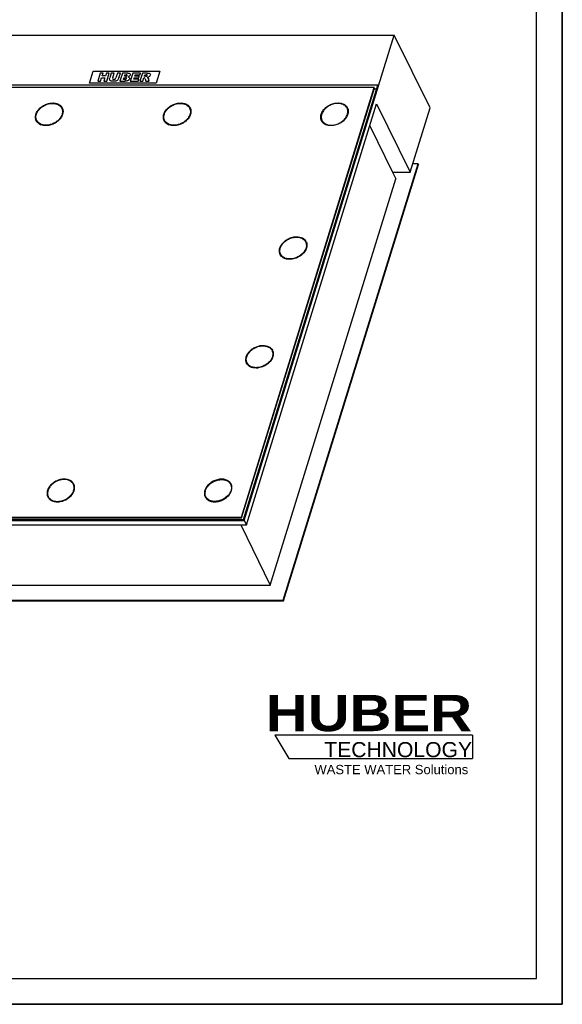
# Model space of a CAD drawing. Header units: millimetres. Extents: x 0 to 4200, y 0 to 2970.
# Tile 4 of 5: x 3150 to 4200, y 0 to 1907. Entities that reach past the tile are written whole.
import ezdxf

# ---------------------------------------------------------------- set-up
doc = ezdxf.new("R2010")
doc.units = ezdxf.units.MM
doc.header["$LTSCALE"] = 231
doc.layers.get('0').update_dxf_attribs({"linetype": 'CONTINUOUS'})
for name, color, linetype in [('_ACHSEN', 7, 'CONTINUOUS'), ('_KURVEN', 7, 'CONTINUOUS'), ('HUBER_Logo_BL2', 7, 'CONTINUOUS')]:
    doc.layers.add(name, color=color, linetype=linetype)
doc.styles.add('TEXTSTYLE_2', font='ariblk.ttf')
doc.styles.add('TEXTSTYLE_3', font='arial.ttf')

# ---------------------------------------------------------------- blocks, each defined once
blk = doc.blocks.new('HUBER_LOGO_BL2', base_point=(3837.5, 503.7))
at = {"layer": 'HUBER_Logo_BL2', "color": 5, "linetype": 'CONTINUOUS'}
for p, q in [((4026.4, 521), (3643.9, 521)), ((3643.9, 521), (3670.9, 476)), ((4026.4, 521), (4026.4, 476)), ((3670.9, 476), (4026.4, 476))]:
    blk.add_line(p, q, dxfattribs=at)
at = {"layer": 'HUBER_Logo_BL2', "color": 2, "linetype": 'CONTINUOUS', "attachment_point": 3, "line_spacing_factor": 0.78}
for s, insert, char_height, width, style in [('HUBER\\P\\fArial;\\H29.25;TECHNOLOGY ', (4025.4, 599.1), 70.2, 387.672, 'TEXTSTYLE_2'), ('WASTE WATER Solutions', (4018, 463.6), 18, 297.033, 'TEXTSTYLE_3')]:
    blk.add_mtext(s, dxfattribs=dict(at, insert=insert, char_height=char_height, width=width, style=style))

msp = doc.modelspace()

# ---------------------------------------------------------------- linework, layer by layer
at = {"color": 7, "linetype": 'CONTINUOUS'}
for p, q in [((4200, 0), (4200, 2970)), ((2881.91, 1877.06), (3874.82, 1877.06)), ((3584.34, 937.07), (3874.82, 1877.06)), ((3944.06, 1735.96), (3874.82, 1877.06)), ((3842.96, 1779.93), (2853.74, 1779.93)), ((3835.98, 1775.23), (2857.81, 1775.23)), ((3578.9, 943.34), (3835.98, 1775.23)), ((3579.51, 942.1), (3836.59, 1773.99)), ((3582.98, 938.64), (3842.96, 1779.93)), ((3835.98, 1775.23), (3836.59, 1773.99)), ((3840.65, 1772.47), (3836.12, 1772.47)), ((3231.39, 1735.43), (3232, 1734.18)), ((3478.93, 1735.43), (3479.54, 1734.18)), ((3588.61, 928.37), (3840.6, 1743.81)), ((3784.06, 1734.18), (3783.45, 1735.43)), ((3840.6, 1743.81), (3905.57, 1611.41)), ((3905.57, 1611.41), (3944.06, 1735.96)), ((3182.91, 1711.64), (3183.52, 1710.39)), ((3430.45, 1711.64), (3431.06, 1710.39)), ((3735.58, 1710.39), (3734.97, 1711.64)), ((3827.43, 1701.2), (3871.49, 1611.41)), ((3659.99, 782.91), (3920.93, 1627.34)), ((3660.6, 781.67), (3921.54, 1626.1)), ((3920.93, 1627.34), (3910.49, 1627.34)), ((3920.93, 1627.34), (3921.54, 1626.1)), ((3871.49, 1611.41), (3877.9, 1598.36)), ((3871.49, 1611.41), (3905.57, 1611.41)), ((3634.86, 811.9), (3877.9, 1598.36)), ((3703.42, 1476.44), (3704.03, 1475.2)), ((3654.94, 1452.65), (3655.55, 1451.41)), ((3638.36, 1265.92), (3638.97, 1264.68)), ((3589.89, 1242.13), (3590.5, 1240.89)), ((3254.41, 1005.69), (3253.8, 1006.93)), ((3558.33, 1006.93), (3558.94, 1005.69)), ((3205.94, 981.9), (3205.33, 983.14)), ((3509.85, 983.14), (3510.46, 981.9)), ((2591.43, 937.07), (3584.34, 937.07)), ((2593.76, 938.64), (3582.98, 938.64)), ((2600.74, 943.34), (3578.9, 943.34)), ((2601.35, 942.1), (3579.51, 942.1)), ((3578.9, 943.34), (3579.51, 942.1)), ((3584.34, 937.07), (3588.61, 928.37)), ((2595.7, 928.37), (3588.61, 928.37)), ((3577.71, 928.37), (3634.86, 811.9)), ((2710.12, 811.9), (3634.86, 811.9)), ((2667.08, 782.91), (3659.99, 782.91)), ((3659.99, 782.91), (3660.6, 781.67)), ((2667.69, 781.67), (3660.6, 781.67)), ((0, 0), (4200, 0))]:
    msp.add_line(p, q, dxfattribs=at)
at = {"color": 3, "linetype": 'CONTINUOUS'}
for p, q in [((4200, 2970), (4200, 0)), ((4200, 0), (0, 0))]:
    msp.add_line(p, q, dxfattribs=at)
at = {"color": 5, "linetype": 'CONTINUOUS'}
for p, q in [((4150, 50), (4150, 2920)), ((50, 50), (4150, 50))]:
    msp.add_line(p, q, dxfattribs=at)
at = {"color": 7, "linetype": 'CONTINUOUS'}
for centre, radius, start, end in [((3753.58, 1717.59), 20.13, 162.81895, 166.47315), ((3528.27, 989.14), 19.94, 162.80119, 166.49091)]:
    msp.add_arc(centre, radius, start, end, dxfattribs=at)
for points, knots in [([(3181.94, 1722.29), (3182.67, 1725.34), (3184.96, 1729.8), (3189.36, 1734.78), (3193.5, 1738.18), (3198.18, 1740.98), (3204.81, 1743.73), (3210.18, 1744.68), (3213.69, 1744.68)], [0, 0, 0, 0, 0.2269843, 0.3514493, 0.4809276, 0.6131524, 0.7455543, 1, 1, 1, 1]), ([(3231.39, 1735.43), (3231.78, 1734.64), (3232.41, 1732.96), (3233.05, 1729.35), (3232.59, 1724.45), (3230.19, 1718.71), (3226.16, 1713.37), (3220.81, 1708.76), (3214.49, 1705.21), (3207.66, 1702.94), (3202.93, 1702.38), (3200.62, 1702.38)], [0, 0, 0, 0, 0.0505247, 0.1018806, 0.2094864, 0.326895, 0.4544748, 0.5899006, 0.7291266, 0.8673605, 1, 1, 1, 1]), ([(3213.69, 1744.68), (3215.63, 1744.68), (3219.39, 1744.31), (3224.55, 1742.51), (3228.74, 1739.54), (3230.69, 1736.85), (3231.39, 1735.43)], [0, 0, 0, 0, 0.2779461, 0.5349542, 0.7731448, 1, 1, 1, 1]), ([(3429.48, 1722.29), (3430.21, 1725.34), (3432.49, 1729.8), (3436.9, 1734.78), (3441.03, 1738.18), (3445.72, 1740.98), (3452.34, 1743.73), (3457.71, 1744.68), (3461.22, 1744.68)], [0, 0, 0, 0, 0.2269843, 0.3514493, 0.4809276, 0.6131524, 0.7455543, 1, 1, 1, 1]), ([(3478.93, 1735.43), (3479.31, 1734.64), (3479.95, 1732.96), (3480.59, 1729.35), (3480.13, 1724.45), (3477.72, 1718.71), (3473.7, 1713.37), (3468.34, 1708.76), (3462.03, 1705.21), (3455.2, 1702.94), (3450.46, 1702.38), (3448.15, 1702.38)], [0, 0, 0, 0, 0.0505247, 0.1018806, 0.2094864, 0.326895, 0.4544748, 0.5899006, 0.7291266, 0.8673605, 1, 1, 1, 1]), ([(3461.22, 1744.68), (3463.17, 1744.68), (3466.93, 1744.31), (3472.09, 1742.51), (3476.27, 1739.54), (3478.23, 1736.85), (3478.93, 1735.43)], [0, 0, 0, 0, 0.2779461, 0.5349542, 0.7731448, 1, 1, 1, 1]), ([(3783.45, 1735.43), (3783, 1736.36), (3781.86, 1738.14), (3779.59, 1740.41), (3776.8, 1742.25), (3773.58, 1743.6), (3770.01, 1744.45), (3764.8, 1744.88), (3757.94, 1744.04), (3751.35, 1741.57), (3746.44, 1738.71), (3742.01, 1735.39), (3737.48, 1730.55), (3735.07, 1725.89), (3734.34, 1723.53)], [0, 0, 0, 0, 0.0507441, 0.1026258, 0.1566029, 0.2133314, 0.2731225, 0.335958, 0.4690679, 0.6082314, 0.678196, 0.7472222, 0.8792136, 1, 1, 1, 1]), ([(3784.08, 1723.53), (3784.4, 1724.56), (3784.86, 1726.62), (3785, 1729.72), (3784.56, 1732.7), (3783.88, 1734.56), (3783.45, 1735.43)], [0, 0, 0, 0, 0.264425, 0.5170838, 0.7609157, 1, 1, 1, 1]), ([(3182.91, 1711.64), (3182.53, 1712.42), (3181.9, 1714.09), (3181.25, 1717.67), (3181.51, 1720.48), (3181.94, 1722.29)], [0, 0, 0, 0, 0.2412786, 0.4864789, 1, 1, 1, 1]), ([(3430.45, 1711.64), (3430.06, 1712.42), (3429.43, 1714.09), (3428.79, 1717.67), (3429.04, 1720.48), (3429.48, 1722.29)], [0, 0, 0, 0, 0.2412786, 0.4864789, 1, 1, 1, 1]), ([(3734, 1722.29), (3733.57, 1720.48), (3733.31, 1717.67), (3733.96, 1714.09), (3734.59, 1712.42), (3734.97, 1711.64)], [0, 0, 0, 0, 0.5135216, 0.7587218, 1, 1, 1, 1]), ([(3734.97, 1711.64), (3735.43, 1710.71), (3736.56, 1708.93), (3738.84, 1706.65), (3741.62, 1704.82), (3744.84, 1703.46), (3748.41, 1702.62), (3753.63, 1702.18), (3760.49, 1703.03), (3767.08, 1705.5), (3771.99, 1708.35), (3776.42, 1711.67), (3780.95, 1716.52), (3783.35, 1721.18), (3784.08, 1723.53)], [0, 0, 0, 0, 0.0507441, 0.1026258, 0.1566029, 0.2133314, 0.2731225, 0.335958, 0.4690679, 0.6082314, 0.678196, 0.7472222, 0.8792136, 1, 1, 1, 1]), ([(3200.62, 1702.38), (3198.67, 1702.38), (3194.91, 1702.76), (3189.75, 1704.56), (3185.57, 1707.52), (3183.61, 1710.21), (3182.91, 1711.64)], [0, 0, 0, 0, 0.2779461, 0.5349542, 0.7731448, 1, 1, 1, 1]), ([(3448.15, 1702.38), (3446.21, 1702.38), (3442.45, 1702.76), (3437.29, 1704.56), (3433.1, 1707.52), (3431.15, 1710.21), (3430.45, 1711.64)], [0, 0, 0, 0, 0.2779461, 0.5349542, 0.7731448, 1, 1, 1, 1]), ([(3654.31, 1464.55), (3655.04, 1466.9), (3657.45, 1471.56), (3661.97, 1476.4), (3666.4, 1479.72), (3671.31, 1482.58), (3677.91, 1485.05), (3684.77, 1485.9), (3689.98, 1485.46), (3693.55, 1484.62), (3696.77, 1483.26), (3699.56, 1481.42), (3701.83, 1479.15), (3702.96, 1477.37), (3703.42, 1476.44)], [0, 0, 0, 0, 0.1207864, 0.2527778, 0.321804, 0.3917686, 0.5309321, 0.664042, 0.7268775, 0.7866686, 0.8433971, 0.8973742, 0.9492559, 1, 1, 1, 1]), ([(3703.42, 1476.44), (3703.85, 1475.57), (3704.53, 1473.71), (3704.97, 1470.74), (3704.83, 1467.63), (3704.37, 1465.57), (3704.05, 1464.55)], [0, 0, 0, 0, 0.2390843, 0.4829162, 0.735575, 1, 1, 1, 1]), ([(3654.94, 1452.65), (3654.51, 1453.52), (3653.83, 1455.38), (3653.39, 1458.35), (3653.53, 1461.46), (3653.99, 1463.52), (3654.31, 1464.55)], [0, 0, 0, 0, 0.2390843, 0.4829162, 0.735575, 1, 1, 1, 1]), ([(3704.05, 1464.55), (3703.32, 1462.19), (3700.91, 1457.53), (3696.39, 1452.69), (3691.96, 1449.37), (3687.05, 1446.51), (3680.45, 1444.04), (3673.59, 1443.2), (3668.38, 1443.63), (3664.81, 1444.47), (3661.59, 1445.83), (3658.8, 1447.67), (3656.53, 1449.94), (3655.4, 1451.72), (3654.94, 1452.65)], [0, 0, 0, 0, 0.1207864, 0.2527778, 0.321804, 0.3917686, 0.5309321, 0.664042, 0.7268775, 0.7866686, 0.8433971, 0.8973742, 0.9492559, 1, 1, 1, 1]), ([(3589.26, 1254.03), (3589.98, 1256.38), (3592.39, 1261.04), (3596.92, 1265.88), (3601.35, 1269.2), (3606.26, 1272.06), (3612.85, 1274.53), (3619.71, 1275.38), (3624.92, 1274.94), (3628.5, 1274.1), (3631.72, 1272.74), (3634.5, 1270.91), (3636.77, 1268.63), (3637.91, 1266.85), (3638.36, 1265.92)], [0, 0, 0, 0, 0.1207864, 0.2527778, 0.321804, 0.3917686, 0.5309321, 0.664042, 0.7268775, 0.7866686, 0.8433971, 0.8973742, 0.9492559, 1, 1, 1, 1]), ([(3638.36, 1265.92), (3638.79, 1265.05), (3639.47, 1263.19), (3639.91, 1260.22), (3639.77, 1257.11), (3639.31, 1255.05), (3638.99, 1254.03)], [0, 0, 0, 0, 0.2390843, 0.4829162, 0.735575, 1, 1, 1, 1]), ([(3589.89, 1242.13), (3589.46, 1243), (3588.78, 1244.86), (3588.33, 1247.83), (3588.47, 1250.94), (3588.94, 1253), (3589.26, 1254.03)], [0, 0, 0, 0, 0.2390843, 0.4829162, 0.735575, 1, 1, 1, 1]), ([(3638.99, 1254.03), (3638.27, 1251.67), (3635.86, 1247.01), (3631.33, 1242.17), (3626.9, 1238.85), (3621.99, 1235.99), (3615.4, 1233.52), (3608.54, 1232.68), (3603.33, 1233.11), (3599.75, 1233.96), (3596.53, 1235.31), (3593.75, 1237.15), (3591.48, 1239.42), (3590.34, 1241.2), (3589.89, 1242.13)], [0, 0, 0, 0, 0.1207864, 0.2527778, 0.321804, 0.3917686, 0.5309321, 0.664042, 0.7268775, 0.7866686, 0.8433971, 0.8973742, 0.9492559, 1, 1, 1, 1]), ([(3236.1, 1016.19), (3232.59, 1016.19), (3227.22, 1015.23), (3220.6, 1012.48), (3215.91, 1009.68), (3211.78, 1006.28), (3207.37, 1001.31), (3205.09, 996.85), (3204.36, 993.8)], [0, 0, 0, 0, 0.2544457, 0.3868476, 0.5190724, 0.6485507, 0.7730157, 1, 1, 1, 1]), ([(3253.8, 1006.93), (3253.1, 1008.36), (3251.15, 1011.05), (3246.97, 1014.01), (3241.81, 1015.82), (3238.05, 1016.19), (3236.1, 1016.19)], [0, 0, 0, 0, 0.2268552, 0.4650458, 0.7220539, 1, 1, 1, 1]), ([(3509.22, 995.04), (3509.95, 997.39), (3512.36, 1002.06), (3516.89, 1006.9), (3521.31, 1010.22), (3526.22, 1013.08), (3532.82, 1015.54), (3539.68, 1016.39), (3544.89, 1015.96), (3548.46, 1015.11), (3551.68, 1013.75), (3554.47, 1011.92), (3556.74, 1009.64), (3557.87, 1007.86), (3558.33, 1006.93)], [0, 0, 0, 0, 0.1207864, 0.2527778, 0.321804, 0.3917686, 0.5309321, 0.664042, 0.7268775, 0.7866686, 0.8433971, 0.8973742, 0.9492559, 1, 1, 1, 1]), ([(3204.36, 993.8), (3203.92, 991.99), (3203.67, 989.18), (3204.31, 985.59), (3204.94, 983.93), (3205.33, 983.14)], [0, 0, 0, 0, 0.5135211, 0.7587214, 1, 1, 1, 1]), ([(3223.03, 973.89), (3225.34, 973.89), (3230.08, 974.45), (3236.91, 976.71), (3243.22, 980.27), (3248.57, 984.87), (3252.6, 990.22), (3255.01, 995.96), (3255.47, 1000.85), (3254.83, 1004.47), (3254.19, 1006.14), (3253.8, 1006.93)], [0, 0, 0, 0, 0.1326395, 0.2708734, 0.4100994, 0.5455252, 0.673105, 0.7905136, 0.8981194, 0.9494753, 1, 1, 1, 1]), ([(3509.85, 983.14), (3509.47, 983.93), (3508.84, 985.59), (3508.19, 989.18), (3508.45, 991.99), (3508.88, 993.8)], [0, 0, 0, 0, 0.2412782, 0.4864784, 1, 1, 1, 1]), ([(3558.96, 995.04), (3558.23, 992.69), (3555.82, 988.02), (3551.3, 983.18), (3546.87, 979.86), (3541.96, 977), (3535.36, 974.54), (3528.5, 973.69), (3523.29, 974.12), (3519.72, 974.97), (3516.5, 976.32), (3513.72, 978.16), (3511.44, 980.43), (3510.31, 982.22), (3509.85, 983.14)], [0, 0, 0, 0, 0.1207864, 0.2527778, 0.321804, 0.3917686, 0.5309321, 0.664042, 0.7268775, 0.7866686, 0.8433971, 0.8973742, 0.9492559, 1, 1, 1, 1]), ([(3558.33, 1006.93), (3558.76, 1006.06), (3559.44, 1004.2), (3559.88, 1001.23), (3559.74, 998.13), (3559.28, 996.06), (3558.96, 995.04)], [0, 0, 0, 0, 0.2390843, 0.4829162, 0.735575, 1, 1, 1, 1]), ([(3205.33, 983.14), (3206.03, 981.72), (3207.98, 979.03), (3212.16, 976.07), (3217.33, 974.26), (3221.09, 973.89), (3223.03, 973.89)], [0, 0, 0, 0, 0.2268552, 0.4650458, 0.7220539, 1, 1, 1, 1])]:
    msp.add_open_spline(points, degree=3, knots=knots, dxfattribs=at)
at = {"layer": '_ACHSEN', "color": 7, "linetype": 'CONTINUOUS'}
for centre, radius, start, end in [((3218.45, 1726.98), 16.41, 47.74673, 51.39043), ((3218.45, 1726.98), 16.41, 47.74673, 51.39043), ((3219.76, 1728.18), 14.63, 28.97586, 31.55756), ((3465.99, 1726.98), 16.41, 47.74673, 51.39043), ((3465.99, 1726.98), 16.41, 47.74673, 51.39043), ((3467.3, 1728.18), 14.63, 28.97586, 31.55756), ((3770.51, 1726.98), 16.41, 47.74673, 51.39043), ((3770.51, 1726.98), 16.41, 47.74673, 51.39043), ((3771.75, 1728.13), 14.72, 31.55244, 33.90101), ((3771.75, 1728.13), 14.72, 31.55244, 33.90101), ((3771.26, 1729.44), 14.58, 26.13883, 28.48945), ((3771.81, 1728.17), 14.65, 29.97658, 31.55156), ((3771.81, 1728.17), 14.65, 29.97658, 31.55156), ((3771.23, 1729.43), 14.62, 20.72154, 26.13404), ((3771.85, 1728.19), 14.61, 28.60022, 29.97623), ((3771.85, 1728.19), 14.61, 28.60022, 29.97623), ((3764.1, 1730), 21.88, 339.49201, 342.8199), ((3195.77, 1716.4), 14.64, 200.7221, 203.10027), ((3443.3, 1716.4), 14.64, 200.7221, 203.10027), ((3747.82, 1716.4), 14.63, 200.72503, 203.30683), ((3691.72, 1469.14), 14.72, 31.55244, 33.90101), ((3691.72, 1469.14), 14.72, 31.55244, 33.90101), ((3691.23, 1470.46), 14.58, 26.13883, 28.48945), ((3691.78, 1469.18), 14.65, 29.97655, 31.55156), ((3691.78, 1469.18), 14.65, 29.97655, 31.55156), ((3691.2, 1470.44), 14.62, 20.72154, 26.13404), ((3691.81, 1469.2), 14.61, 28.60022, 29.9762), ((3691.81, 1469.2), 14.61, 28.60024, 29.9762), ((3667.79, 1457.41), 14.64, 200.7221, 203.10027), ((3626.66, 1258.62), 14.72, 31.55244, 33.90101), ((3626.66, 1258.62), 14.72, 31.55244, 33.90101), ((3626.17, 1259.94), 14.58, 26.13883, 28.48945), ((3626.72, 1258.66), 14.65, 29.97655, 31.55156), ((3626.72, 1258.66), 14.65, 29.97655, 31.55156), ((3626.14, 1259.92), 14.62, 20.72154, 26.13404), ((3626.76, 1258.68), 14.61, 28.60022, 29.9762), ((3626.76, 1258.68), 14.61, 28.60024, 29.9762), ((3602.74, 1246.89), 14.64, 200.7221, 203.10027), ((3242.18, 999.68), 14.63, 28.54658, 31.54782), ((3546.63, 999.64), 14.72, 31.55244, 33.90101), ((3546.63, 999.64), 14.72, 31.55244, 33.90101), ((3546.14, 1000.95), 14.58, 26.13883, 28.48945), ((3546.69, 999.68), 14.65, 29.97658, 31.55156), ((3546.69, 999.68), 14.65, 29.97658, 31.55156), ((3546.11, 1000.94), 14.62, 20.72154, 26.13404), ((3546.73, 999.69), 14.61, 28.60022, 29.97623), ((3546.73, 999.69), 14.61, 28.60022, 29.97623), ((3538.79, 1001.57), 22.08, 339.50711, 342.8048), ((3218.18, 987.9), 14.63, 200.72912, 203.38265), ((3522.7, 987.9), 14.63, 200.72912, 203.38265)]:
    msp.add_arc(centre, radius, start, end, dxfattribs=at)
for points, knots in [([(3181.36, 1723.53), (3182.12, 1725.97), (3184.61, 1730.81), (3189.31, 1735.83), (3193.9, 1739.27), (3198.99, 1742.24), (3205.83, 1744.79), (3212.95, 1745.67), (3218.35, 1745.22), (3222.06, 1744.35), (3225.39, 1742.94), (3228.28, 1741.04), (3230.64, 1738.68), (3231.82, 1736.83), (3232.29, 1735.87)], [0, 0, 0, 0, 0.1207864, 0.2527778, 0.321804, 0.3917686, 0.5309321, 0.664042, 0.7268775, 0.7866686, 0.8433971, 0.8973742, 0.9492559, 1, 1, 1, 1]), ([(3223.92, 1742.54), (3224.36, 1742.37), (3226.04, 1741.63), (3227.63, 1740.66), (3228.69, 1739.81)], [0, 0, 0, 0, 0.2577683, 1, 1, 1, 1]), ([(3223.92, 1742.54), (3224.36, 1742.37), (3226.04, 1741.63), (3227.63, 1740.66), (3228.69, 1739.81)], [0, 0, 0, 0, 0.2577683, 1, 1, 1, 1]), ([(3229.49, 1739.13), (3229.76, 1738.89), (3230.78, 1737.89), (3231.67, 1736.75), (3232.23, 1735.83)], [0, 0, 0, 0, 0.2535733, 1, 1, 1, 1]), ([(3232.29, 1735.87), (3232.73, 1734.96), (3233.44, 1733.04), (3233.9, 1729.95), (3233.75, 1726.73), (3233.27, 1724.6), (3232.94, 1723.53)], [0, 0, 0, 0, 0.2390843, 0.4829162, 0.735575, 1, 1, 1, 1]), ([(3428.9, 1723.53), (3429.65, 1725.97), (3432.15, 1730.81), (3436.84, 1735.83), (3441.44, 1739.27), (3446.53, 1742.24), (3453.37, 1744.79), (3460.48, 1745.67), (3465.89, 1745.22), (3469.59, 1744.35), (3472.93, 1742.94), (3475.82, 1741.04), (3478.17, 1738.68), (3479.35, 1736.83), (3479.82, 1735.87)], [0, 0, 0, 0, 0.1207864, 0.2527778, 0.321804, 0.3917686, 0.5309321, 0.664042, 0.7268775, 0.7866686, 0.8433971, 0.8973742, 0.9492559, 1, 1, 1, 1]), ([(3471.45, 1742.54), (3471.89, 1742.37), (3473.58, 1741.63), (3475.16, 1740.66), (3476.23, 1739.81)], [0, 0, 0, 0, 0.2577683, 1, 1, 1, 1]), ([(3471.45, 1742.54), (3471.89, 1742.37), (3473.58, 1741.63), (3475.16, 1740.66), (3476.23, 1739.81)], [0, 0, 0, 0, 0.2577683, 1, 1, 1, 1]), ([(3477.02, 1739.13), (3477.29, 1738.89), (3478.32, 1737.89), (3479.21, 1736.75), (3479.77, 1735.83)], [0, 0, 0, 0, 0.2535733, 1, 1, 1, 1]), ([(3479.82, 1735.87), (3480.27, 1734.96), (3480.97, 1733.04), (3481.43, 1729.95), (3481.29, 1726.73), (3480.81, 1724.6), (3480.48, 1723.53)], [0, 0, 0, 0, 0.2390843, 0.4829162, 0.735575, 1, 1, 1, 1]), ([(3733.42, 1723.53), (3734.17, 1725.94), (3736.62, 1730.72), (3741.24, 1735.7), (3745.75, 1739.13), (3750.76, 1742.1), (3757.51, 1744.69), (3764.54, 1745.65), (3769.92, 1745.29), (3773.62, 1744.5), (3776.98, 1743.18), (3779.91, 1741.38), (3782.33, 1739.12), (3783.57, 1737.33), (3784.07, 1736.4)], [0, 0, 0, 0, 0.1204479, 0.2519822, 0.3207797, 0.3905492, 0.5295197, 0.6627924, 0.72584, 0.7859089, 0.8429413, 0.8971917, 0.9492479, 1, 1, 1, 1]), ([(3775.96, 1742.55), (3776.41, 1742.37), (3778.1, 1741.64), (3779.69, 1740.66), (3780.75, 1739.81)], [0, 0, 0, 0, 0.2577955, 1, 1, 1, 1]), ([(3780.75, 1739.81), (3780.4, 1740.09), (3778.92, 1741.18), (3777.26, 1742.04), (3775.96, 1742.55)], [0, 0, 0, 0, 0.2432798, 1, 1, 1, 1]), ([(3781.55, 1739.13), (3781.78, 1738.92), (3782.67, 1738.07), (3783.45, 1737.1), (3783.97, 1736.34)], [0, 0, 0, 0, 0.2531894, 1, 1, 1, 1]), ([(3182.02, 1711.2), (3181.57, 1712.1), (3180.86, 1714.03), (3180.41, 1717.11), (3180.55, 1720.33), (3181.03, 1722.47), (3181.36, 1723.53)], [0, 0, 0, 0, 0.2390843, 0.4829162, 0.735575, 1, 1, 1, 1]), ([(3182.08, 1711.22), (3181.47, 1712.84), (3180.8, 1716.42), (3181.32, 1720.01), (3181.82, 1721.78)], [0, 0, 0, 0, 0.4843367, 1, 1, 1, 1]), ([(3232.94, 1723.53), (3232.19, 1721.09), (3229.69, 1716.26), (3224.99, 1711.23), (3220.4, 1707.79), (3215.31, 1704.83), (3208.47, 1702.27), (3201.36, 1701.39), (3195.95, 1701.84), (3192.25, 1702.72), (3188.91, 1704.12), (3186.02, 1706.03), (3183.67, 1708.39), (3182.49, 1710.23), (3182.02, 1711.2)], [0, 0, 0, 0, 0.1207864, 0.2527778, 0.321804, 0.3917686, 0.5309321, 0.664042, 0.7268775, 0.7866686, 0.8433971, 0.8973742, 0.9492559, 1, 1, 1, 1]), ([(3233.09, 1724.04), (3233.45, 1725.77), (3233.63, 1728.44), (3232.98, 1731.85), (3232.37, 1733.43), (3232, 1734.18)], [0, 0, 0, 0, 0.5124849, 0.7580406, 1, 1, 1, 1]), ([(3429.55, 1711.2), (3429.11, 1712.1), (3428.4, 1714.03), (3427.94, 1717.11), (3428.09, 1720.33), (3428.57, 1722.47), (3428.9, 1723.53)], [0, 0, 0, 0, 0.2390843, 0.4829162, 0.735575, 1, 1, 1, 1]), ([(3429.61, 1711.22), (3429, 1712.84), (3428.34, 1716.42), (3428.86, 1720.01), (3429.36, 1721.78)], [0, 0, 0, 0, 0.4843367, 1, 1, 1, 1]), ([(3480.48, 1723.53), (3479.72, 1721.09), (3477.23, 1716.26), (3472.53, 1711.23), (3467.94, 1707.79), (3462.85, 1704.83), (3456.01, 1702.27), (3448.89, 1701.39), (3443.49, 1701.84), (3439.78, 1702.72), (3436.44, 1704.12), (3433.56, 1706.03), (3431.2, 1708.39), (3430.02, 1710.23), (3429.55, 1711.2)], [0, 0, 0, 0, 0.1207864, 0.2527778, 0.321804, 0.3917686, 0.5309321, 0.664042, 0.7268775, 0.7866686, 0.8433971, 0.8973742, 0.9492559, 1, 1, 1, 1]), ([(3480.62, 1724.04), (3480.99, 1725.77), (3481.17, 1728.44), (3480.51, 1731.85), (3479.9, 1733.43), (3479.54, 1734.18)], [0, 0, 0, 0, 0.5124849, 0.7580406, 1, 1, 1, 1]), ([(3734.08, 1711.2), (3733.63, 1712.1), (3732.93, 1714.03), (3732.47, 1717.11), (3732.61, 1720.33), (3733.09, 1722.47), (3733.42, 1723.53)], [0, 0, 0, 0, 0.2390843, 0.4829162, 0.735575, 1, 1, 1, 1]), ([(3734.14, 1711.22), (3733.83, 1712.03), (3733.36, 1713.72), (3732.99, 1717.32), (3733.4, 1720.08), (3733.91, 1721.86)], [0, 0, 0, 0, 0.239929, 0.4850727, 1, 1, 1, 1]), ([(3784.59, 1722.33), (3783.7, 1719.95), (3781.01, 1715.29), (3776.2, 1710.49), (3771.58, 1707.23), (3766.52, 1704.46), (3759.8, 1702.11), (3752.85, 1701.39), (3747.6, 1701.91), (3744, 1702.82), (3740.77, 1704.24), (3737.97, 1706.13), (3735.69, 1708.45), (3734.54, 1710.26), (3734.08, 1711.2)], [0, 0, 0, 0, 0.122577, 0.2556437, 0.3248627, 0.3948083, 0.5334422, 0.6656659, 0.728047, 0.7874378, 0.8438495, 0.8976042, 0.9493466, 1, 1, 1, 1]), ([(3785.13, 1723.96), (3785.51, 1725.71), (3785.7, 1728.4), (3785.04, 1731.83), (3784.43, 1733.43), (3784.06, 1734.18)], [0, 0, 0, 0, 0.5126398, 0.7581422, 1, 1, 1, 1]), ([(3784.9, 1734.6), (3785.22, 1733.76), (3785.7, 1732), (3786.05, 1728.25), (3785.57, 1725.38), (3785, 1723.53)], [0, 0, 0, 0, 0.2393537, 0.4842261, 1, 1, 1, 1]), ([(3183.52, 1710.39), (3183.89, 1709.64), (3184.78, 1708.18), (3187.09, 1705.57), (3189.33, 1704.07), (3190.94, 1703.3)], [0, 0, 0, 0, 0.241878, 0.4873911, 1, 1, 1, 1]), ([(3431.06, 1710.39), (3431.43, 1709.64), (3432.32, 1708.18), (3434.63, 1705.57), (3436.87, 1704.07), (3438.48, 1703.3)], [0, 0, 0, 0, 0.241878, 0.4873911, 1, 1, 1, 1]), ([(3735.58, 1710.39), (3735.96, 1709.64), (3736.85, 1708.18), (3739.17, 1705.55), (3741.42, 1704.06), (3743.04, 1703.29)], [0, 0, 0, 0, 0.2418314, 0.48732, 1, 1, 1, 1]), ([(3654.04, 1452.21), (3653.64, 1453.03), (3652.98, 1454.77), (3652.32, 1458.51), (3652.8, 1463.59), (3655.29, 1469.54), (3659.47, 1475.09), (3665.02, 1479.86), (3671.57, 1483.55), (3678.65, 1485.9), (3683.56, 1486.48), (3685.96, 1486.48)], [0, 0, 0, 0, 0.0505247, 0.1018806, 0.2094864, 0.326895, 0.4544748, 0.5899006, 0.7291266, 0.8673605, 1, 1, 1, 1]), ([(3685.96, 1486.48), (3687.92, 1486.48), (3691.7, 1486.11), (3696.93, 1484.35), (3701.21, 1481.46), (3703.28, 1478.82), (3704.04, 1477.41)], [0, 0, 0, 0, 0.2773666, 0.5345015, 0.7731615, 1, 1, 1, 1]), ([(3695.93, 1483.56), (3697.57, 1482.91), (3700.61, 1481.25), (3703.01, 1478.73), (3703.93, 1477.35)], [0, 0, 0, 0, 0.5155326, 1, 1, 1, 1]), ([(3705.1, 1464.97), (3705.47, 1466.72), (3705.67, 1469.41), (3705.01, 1472.85), (3704.4, 1474.44), (3704.03, 1475.2)], [0, 0, 0, 0, 0.5126398, 0.7581422, 1, 1, 1, 1]), ([(3704.86, 1475.61), (3705.22, 1474.69), (3705.74, 1472.73), (3706.01, 1468.55), (3705.32, 1465.37), (3704.56, 1463.34)], [0, 0, 0, 0, 0.2376882, 0.4817866, 1, 1, 1, 1]), ([(3654.1, 1452.23), (3653.8, 1453.04), (3653.33, 1454.73), (3652.96, 1458.33), (3653.36, 1461.09), (3653.87, 1462.87)], [0, 0, 0, 0, 0.2399335, 0.48508, 1, 1, 1, 1]), ([(3672.4, 1442.61), (3670.39, 1442.61), (3666.49, 1443), (3661.13, 1444.87), (3656.8, 1447.94), (3654.77, 1450.73), (3654.04, 1452.21)], [0, 0, 0, 0, 0.2779461, 0.5349542, 0.7731448, 1, 1, 1, 1]), ([(3655.55, 1451.41), (3655.92, 1450.65), (3656.81, 1449.19), (3659.13, 1446.57), (3661.39, 1445.07), (3663, 1444.3)], [0, 0, 0, 0, 0.2418314, 0.48732, 1, 1, 1, 1]), ([(3704.56, 1463.34), (3703.47, 1460.42), (3700.84, 1456.24), (3696.2, 1451.62), (3690.62, 1447.45), (3682.7, 1443.76), (3675.78, 1442.61), (3672.4, 1442.61)], [0, 0, 0, 0, 0.2321063, 0.3575289, 0.4868953, 0.74845, 1, 1, 1, 1]), ([(3588.99, 1241.69), (3588.59, 1242.51), (3587.93, 1244.25), (3587.26, 1247.99), (3587.74, 1253.07), (3590.24, 1259.02), (3594.41, 1264.57), (3599.97, 1269.34), (3606.51, 1273.03), (3613.59, 1275.38), (3618.5, 1275.96), (3620.9, 1275.96)], [0, 0, 0, 0, 0.0505247, 0.1018806, 0.2094864, 0.326895, 0.4544748, 0.5899006, 0.7291266, 0.8673605, 1, 1, 1, 1]), ([(3620.9, 1275.96), (3622.86, 1275.96), (3626.65, 1275.6), (3631.87, 1273.83), (3636.16, 1270.94), (3638.22, 1268.3), (3638.99, 1266.89)], [0, 0, 0, 0, 0.2773666, 0.5345015, 0.7731615, 1, 1, 1, 1]), ([(3630.87, 1273.04), (3632.51, 1272.4), (3635.55, 1270.73), (3637.96, 1268.21), (3638.88, 1266.83)], [0, 0, 0, 0, 0.5155326, 1, 1, 1, 1]), ([(3640.04, 1254.45), (3640.42, 1256.2), (3640.61, 1258.89), (3639.96, 1262.33), (3639.34, 1263.92), (3638.97, 1264.68)], [0, 0, 0, 0, 0.5126398, 0.7581422, 1, 1, 1, 1]), ([(3639.81, 1265.1), (3640.16, 1264.17), (3640.68, 1262.21), (3640.95, 1258.03), (3640.26, 1254.85), (3639.5, 1252.82)], [0, 0, 0, 0, 0.2376882, 0.4817866, 1, 1, 1, 1]), ([(3589.05, 1241.71), (3588.74, 1242.52), (3588.27, 1244.21), (3587.9, 1247.81), (3588.31, 1250.57), (3588.82, 1252.36)], [0, 0, 0, 0, 0.2399335, 0.48508, 1, 1, 1, 1]), ([(3607.35, 1232.09), (3605.33, 1232.09), (3601.43, 1232.48), (3596.08, 1234.35), (3591.74, 1237.42), (3589.71, 1240.21), (3588.99, 1241.69)], [0, 0, 0, 0, 0.2779461, 0.5349542, 0.7731448, 1, 1, 1, 1]), ([(3590.5, 1240.89), (3590.87, 1240.13), (3591.76, 1238.67), (3594.08, 1236.05), (3596.33, 1234.55), (3597.95, 1233.78)], [0, 0, 0, 0, 0.2418314, 0.48732, 1, 1, 1, 1]), ([(3639.5, 1252.82), (3638.41, 1249.9), (3635.79, 1245.72), (3631.15, 1241.1), (3625.57, 1236.93), (3617.65, 1233.24), (3610.73, 1232.09), (3607.35, 1232.09)], [0, 0, 0, 0, 0.2321063, 0.3575289, 0.4868953, 0.74845, 1, 1, 1, 1]), ([(3254.7, 1007.37), (3254.23, 1008.34), (3253.05, 1010.18), (3250.7, 1012.54), (3247.81, 1014.45), (3244.47, 1015.85), (3240.76, 1016.73), (3235.36, 1017.18), (3228.25, 1016.3), (3221.41, 1013.74), (3216.32, 1010.78), (3211.72, 1007.34), (3207.03, 1002.32), (3204.53, 997.48), (3203.78, 995.04)], [0, 0, 0, 0, 0.0507441, 0.1026258, 0.1566029, 0.2133314, 0.2731225, 0.335958, 0.4690679, 0.6082314, 0.678196, 0.7472222, 0.8792136, 1, 1, 1, 1]), ([(3254.65, 1007.34), (3253.74, 1008.82), (3251.29, 1011.55), (3248.11, 1013.34), (3246.39, 1014.03)], [0, 0, 0, 0, 0.4842044, 1, 1, 1, 1]), ([(3558.95, 1007.91), (3558.45, 1008.84), (3557.21, 1010.62), (3554.78, 1012.88), (3551.86, 1014.69), (3548.5, 1016), (3544.79, 1016.8), (3539.42, 1017.15), (3532.38, 1016.19), (3525.64, 1013.6), (3520.63, 1010.64), (3516.11, 1007.21), (3511.5, 1002.23), (3509.05, 997.45), (3508.3, 995.04)], [0, 0, 0, 0, 0.0507521, 0.1028083, 0.1570587, 0.2140911, 0.27416, 0.3372076, 0.4704803, 0.6094508, 0.6792203, 0.7480178, 0.8795521, 1, 1, 1, 1]), ([(3558.85, 1007.85), (3557.93, 1009.21), (3555.54, 1011.72), (3552.53, 1013.38), (3550.9, 1014.03)], [0, 0, 0, 0, 0.4846088, 1, 1, 1, 1]), ([(3203.78, 995.04), (3203.45, 993.97), (3202.97, 991.84), (3202.82, 988.62), (3203.28, 985.53), (3203.99, 983.61), (3204.43, 982.7)], [0, 0, 0, 0, 0.264425, 0.5170838, 0.7609157, 1, 1, 1, 1]), ([(3204.24, 993.3), (3203.74, 991.52), (3203.22, 987.93), (3203.88, 984.34), (3204.49, 982.72)], [0, 0, 0, 0, 0.5156782, 1, 1, 1, 1]), ([(3204.43, 982.7), (3204.9, 981.74), (3206.08, 979.89), (3208.43, 977.53), (3211.32, 975.63), (3214.66, 974.22), (3218.37, 973.35), (3223.77, 972.9), (3230.88, 973.78), (3237.72, 976.33), (3242.82, 979.3), (3247.41, 982.74), (3252.1, 987.76), (3254.6, 992.6), (3255.36, 995.04)], [0, 0, 0, 0, 0.0507441, 0.1026258, 0.1566029, 0.2133314, 0.2731225, 0.335958, 0.4690679, 0.6082314, 0.678196, 0.7472222, 0.8792136, 1, 1, 1, 1]), ([(3255.5, 995.54), (3255.87, 997.28), (3256.05, 999.95), (3255.39, 1003.36), (3254.78, 1004.94), (3254.41, 1005.69)], [0, 0, 0, 0, 0.5124849, 0.7580406, 1, 1, 1, 1]), ([(3255.36, 995.04), (3255.68, 996.1), (3256.17, 998.24), (3256.31, 1001.46), (3255.85, 1004.54), (3255.15, 1006.47), (3254.7, 1007.37)], [0, 0, 0, 0, 0.264425, 0.5170838, 0.7609157, 1, 1, 1, 1]), ([(3508.3, 995.04), (3507.97, 993.97), (3507.49, 991.84), (3507.35, 988.62), (3507.8, 985.53), (3508.51, 983.61), (3508.95, 982.7)], [0, 0, 0, 0, 0.264425, 0.5170838, 0.7609157, 1, 1, 1, 1]), ([(3508.79, 993.38), (3508.28, 991.59), (3507.87, 988.83), (3508.24, 985.23), (3508.71, 983.53), (3509.02, 982.72)], [0, 0, 0, 0, 0.5149379, 0.760078, 1, 1, 1, 1]), ([(3508.95, 982.7), (3509.42, 981.76), (3510.56, 979.95), (3512.85, 977.63), (3515.65, 975.74), (3518.88, 974.33), (3522.48, 973.42), (3527.73, 972.89), (3534.68, 973.62), (3541.4, 975.96), (3546.46, 978.73), (3551.08, 981.99), (3555.89, 986.79), (3558.58, 991.46), (3559.47, 993.84)], [0, 0, 0, 0, 0.0506534, 0.1023958, 0.1561505, 0.2125622, 0.271953, 0.3343341, 0.4665578, 0.6051917, 0.6751373, 0.7443563, 0.877423, 1, 1, 1, 1]), ([(3560.01, 995.47), (3560.39, 997.21), (3560.58, 999.9), (3559.92, 1003.34), (3559.31, 1004.93), (3558.94, 1005.69)], [0, 0, 0, 0, 0.5126398, 0.7581422, 1, 1, 1, 1]), ([(3559.88, 995.04), (3560.45, 996.89), (3560.93, 999.76), (3560.58, 1003.51), (3560.09, 1005.27), (3559.78, 1006.11)], [0, 0, 0, 0, 0.5157739, 0.7606463, 1, 1, 1, 1]), ([(3205.94, 981.9), (3206.31, 981.15), (3207.19, 979.69), (3209.5, 977.07), (3211.75, 975.58), (3213.36, 974.81)], [0, 0, 0, 0, 0.241878, 0.4873911, 1, 1, 1, 1]), ([(3510.46, 981.9), (3510.83, 981.14), (3511.72, 979.68), (3514.05, 977.06), (3516.3, 975.56), (3517.91, 974.79)], [0, 0, 0, 0, 0.2418314, 0.48732, 1, 1, 1, 1])]:
    msp.add_open_spline(points, degree=3, knots=knots, dxfattribs=at)
at = {"layer": '_KURVEN', "color": 4, "linetype": 'CONTINUOUS'}
for p, q in [((3285.08, 1783.85), (3292.35, 1807.35)), ((3292.35, 1807.35), (3421.29, 1807.35)), ((3305.79, 1803.43), (3300.95, 1787.77)), ((3311.48, 1803.43), (3305.79, 1803.43)), ((3306.64, 1787.77), (3308.6, 1794.1)), ((3308.6, 1794.1), (3314.82, 1794.1)), ((3309.79, 1797.95), (3311.48, 1803.43)), ((3316.01, 1797.95), (3309.79, 1797.95)), ((3314.82, 1794.1), (3312.86, 1787.77)), ((3317.7, 1803.43), (3316.01, 1797.95)), ((3323.42, 1803.43), (3317.7, 1803.43)), ((3318.58, 1787.77), (3323.42, 1803.43)), ((3327.21, 1803.43), (3324.33, 1794.09)), ((3332.89, 1803.43), (3327.21, 1803.43)), ((3329.94, 1793.87), (3332.89, 1803.43)), ((3339.19, 1803.43), (3336.23, 1793.87)), ((3344.87, 1803.43), (3339.19, 1803.43)), ((3341.98, 1794.09), (3344.87, 1803.43)), ((3348.65, 1803.43), (3343.81, 1787.77)), ((3359.3, 1803.43), (3348.65, 1803.43)), ((3350.59, 1791.13), (3351.57, 1794.31)), ((3351.57, 1794.31), (3354.46, 1794.31)), ((3352.49, 1797.29), (3353.41, 1800.26)), ((3354.97, 1797.29), (3352.49, 1797.29)), ((3353.41, 1800.26), (3355.92, 1800.26)), ((3368.64, 1803.43), (3363.8, 1787.77)), ((3383.9, 1803.43), (3368.64, 1803.43)), ((3370.6, 1791.31), (3371.56, 1794.4)), ((3371.56, 1794.4), (3380.41, 1794.4)), ((3372.54, 1797.6), (3373.31, 1800.09)), ((3381.4, 1797.6), (3372.54, 1797.6)), ((3373.31, 1800.09), (3382.86, 1800.09)), ((3380.41, 1794.4), (3381.4, 1797.6)), ((3387.31, 1803.43), (3382.47, 1787.77)), ((3382.86, 1800.09), (3383.9, 1803.43)), ((3396.8, 1803.43), (3387.31, 1803.43)), ((3388.19, 1787.77), (3390.15, 1794.12)), ((3390.15, 1794.12), (3390.66, 1794.12)), ((3391.07, 1797.08), (3392.05, 1800.27)), ((3393.47, 1797.08), (3391.07, 1797.08)), ((3392.05, 1800.27), (3394.55, 1800.27)), ((3392.6, 1792.55), (3394.16, 1787.77)), ((3421.29, 1807.35), (3414.03, 1783.85)), ((3414.03, 1783.85), (3285.08, 1783.85)), ((3300.95, 1787.77), (3306.64, 1787.77)), ((3312.86, 1787.77), (3318.58, 1787.77)), ((3343.81, 1787.77), (3353.63, 1787.77)), ((3353.49, 1791.13), (3350.59, 1791.13)), ((3363.8, 1787.77), (3379.33, 1787.77)), ((3380.43, 1791.31), (3370.6, 1791.31)), ((3379.33, 1787.77), (3380.43, 1791.31)), ((3382.47, 1787.77), (3388.19, 1787.77)), ((3394.16, 1787.77), (3400.59, 1787.77)), ((3400.59, 1787.77), (3399.23, 1792.3))]:
    msp.add_line(p, q, dxfattribs=at)
for points in [[(3324.03, 1791.44), (3323.99, 1792.45), (3324.09, 1793.32), (3324.33, 1794.09)], [(3329.94, 1793.87), (3329.67, 1793.01), (3329.74, 1792.35), (3330.15, 1791.87)], [(3334.77, 1791.86), (3335.47, 1792.33), (3335.96, 1793), (3336.23, 1793.87)], [(3341.98, 1794.09), (3341.69, 1793.16), (3341.25, 1792.3), (3340.66, 1791.47)], [(3356.42, 1793.88), (3356.1, 1794.16), (3355.45, 1794.31), (3354.46, 1794.31)], [(3354.97, 1797.29), (3355.85, 1797.29), (3356.5, 1797.42), (3356.93, 1797.67)], [(3355.7, 1791.57), (3356.2, 1791.87), (3356.52, 1792.26), (3356.67, 1792.77)], [(3357.61, 1799.87), (3357.34, 1800.13), (3356.78, 1800.26), (3355.92, 1800.26)], [(3356.67, 1792.77), (3356.82, 1793.23), (3356.73, 1793.6), (3356.42, 1793.88)], [(3356.93, 1797.67), (3357.37, 1797.93), (3357.66, 1798.31), (3357.81, 1798.8)], [(3357.81, 1798.8), (3357.95, 1799.25), (3357.89, 1799.62), (3357.61, 1799.87)], [(3359.3, 1803.43), (3361.08, 1803.43), (3362.32, 1803.06), (3363.04, 1802.31)], [(3361.86, 1797.15), (3361.27, 1796.7), (3360.5, 1796.36), (3359.55, 1796.1)], [(3359.55, 1796.1), (3360.79, 1795.82), (3361.61, 1795.36), (3362.03, 1794.7)], [(3363.62, 1799.53), (3363.33, 1798.6), (3362.74, 1797.81), (3361.86, 1797.15)], [(3362.03, 1794.7), (3362.46, 1794.04), (3362.52, 1793.22), (3362.21, 1792.22)], [(3363.04, 1802.31), (3363.77, 1801.56), (3363.96, 1800.63), (3363.62, 1799.53)], [(3391.93, 1793.75), (3391.6, 1794), (3391.17, 1794.12), (3390.66, 1794.12)], [(3392.6, 1792.55), (3392.39, 1793.17), (3392.18, 1793.57), (3391.93, 1793.75)], [(3393.47, 1797.08), (3393.72, 1797.08), (3394.24, 1797.15), (3395.04, 1797.29)], [(3396.55, 1799.86), (3396.26, 1800.13), (3395.58, 1800.27), (3394.55, 1800.27)], [(3395.04, 1797.29), (3395.44, 1797.36), (3395.79, 1797.52), (3396.11, 1797.79)], [(3396.11, 1797.79), (3396.43, 1798.05), (3396.65, 1798.36), (3396.76, 1798.7)], [(3396.76, 1798.7), (3396.91, 1799.2), (3396.84, 1799.58), (3396.55, 1799.86)], [(3398.96, 1795.29), (3398.4, 1795.04), (3397.68, 1794.84), (3396.77, 1794.68)], [(3396.77, 1794.68), (3397.39, 1794.48), (3397.83, 1794.28), (3398.08, 1794.1)], [(3396.8, 1803.43), (3398.56, 1803.43), (3399.86, 1803.3), (3400.72, 1803.05)], [(3398.08, 1794.1), (3398.25, 1793.96), (3398.47, 1793.7), (3398.74, 1793.27)], [(3398.74, 1793.27), (3399, 1792.85), (3399.16, 1792.53), (3399.23, 1792.3)], [(3401.23, 1796.83), (3400.61, 1796.2), (3399.85, 1795.68), (3398.96, 1795.29)], [(3400.72, 1803.05), (3401.57, 1802.79), (3402.16, 1802.31), (3402.52, 1801.61)], [(3402.59, 1799.08), (3402.32, 1798.21), (3401.87, 1797.46), (3401.23, 1796.83)], [(3402.52, 1801.61), (3402.87, 1800.92), (3402.9, 1800.08), (3402.59, 1799.08)], [(3324.69, 1789.64), (3324.27, 1790.22), (3324.06, 1790.82), (3324.03, 1791.44)], [(3326.22, 1788.29), (3325.61, 1788.61), (3325.09, 1789.06), (3324.69, 1789.64)], [(3328.68, 1787.66), (3327.66, 1787.77), (3326.83, 1787.97), (3326.22, 1788.29)], [(3331.57, 1787.5), (3330.67, 1787.5), (3329.71, 1787.55), (3328.68, 1787.66)], [(3330.15, 1791.87), (3330.55, 1791.39), (3331.26, 1791.15), (3332.25, 1791.15)], [(3335.71, 1788.02), (3334.51, 1787.68), (3333.12, 1787.5), (3331.57, 1787.5)], [(3332.25, 1791.15), (3333.23, 1791.15), (3334.07, 1791.39), (3334.77, 1791.86)], [(3338.39, 1789.32), (3337.47, 1788.7), (3336.59, 1788.27), (3335.71, 1788.02)], [(3340.66, 1791.47), (3340.06, 1790.65), (3339.31, 1789.93), (3338.39, 1789.32)], [(3353.49, 1791.13), (3354.47, 1791.13), (3355.21, 1791.27), (3355.7, 1791.57)], [(3356.25, 1787.98), (3354.92, 1787.83), (3354.05, 1787.77), (3353.63, 1787.77)], [(3358.57, 1788.49), (3358.02, 1788.26), (3357.24, 1788.09), (3356.25, 1787.98)], [(3360.87, 1790.03), (3360.21, 1789.38), (3359.45, 1788.87), (3358.57, 1788.49)], [(3362.21, 1792.22), (3361.96, 1791.41), (3361.51, 1790.67), (3360.87, 1790.03)]]:
    msp.add_open_spline(points, degree=3, dxfattribs=at)

# ---------------------------------------------------------------- block references
at = {"layer": 'HUBER_Logo_BL2'}
msp.add_blockref('HUBER_LOGO_BL2', (3837.5, 503.74), dxfattribs=at)

doc.saveas('drawing.dxf')
